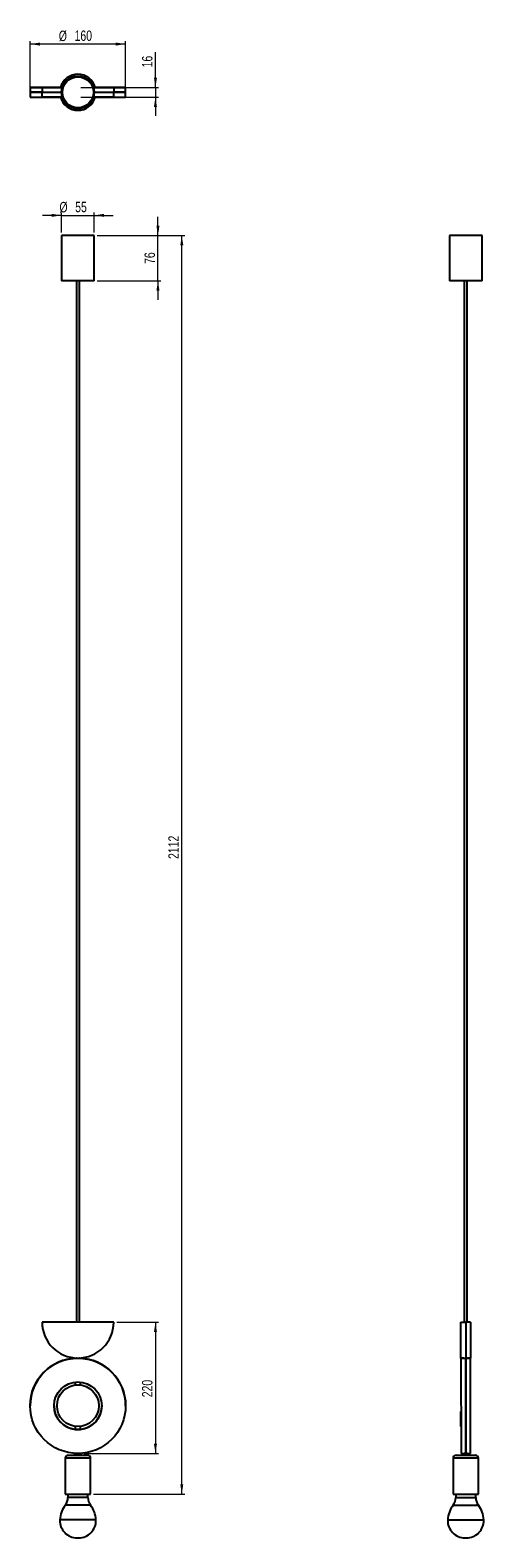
# Model space of a CAD drawing. Header units: millimetres. Extents: x 549 to 701, y 240 to 746.
import ezdxf

# ---------------------------------------------------------------- set-up
doc = ezdxf.new("R2010")
doc.units = ezdxf.units.MM
doc.styles.add('SLDTEXTSTYLE0', font='TXT', dxfattribs={"width": 0.75})
doc.dimstyles.new('SLDDIMSTYLE0', dxfattribs={"dimtxt": 3.5, "dimasz": 3.302, "dimexe": 0, "dimexo": 0.0625, "dimgap": 0.875, "dimtad": 1, "dimdec": 0, "dimlfac": 5, "dimrnd": 1e-09, "dimzin": 12, "dimdsep": 46, "dimtxsty": 'SLDTEXTSTYLE0', "dimsah": 1, "dimcen": 0.09, "dimadec": 0, "dimazin": 3, "dimtfac": 1, "dimtdec": 0, "dimtofl": 0, "dimtmove": 0, "dimatfit": 3, "dimfxl": 0, "dimfrac": 2, "dimtolj": 1, "dimtzin": 12, "dimarcsym": 0})
doc.dimstyles.new('SLDDIMSTYLE1', dxfattribs={"dimtxt": 3.5, "dimasz": 3.302, "dimexe": 0, "dimexo": 0.0625, "dimgap": 0.875, "dimtad": 1, "dimdec": 0, "dimlfac": 5, "dimrnd": 1e-09, "dimzin": 12, "dimdsep": 46, "dimtxsty": 'SLDTEXTSTYLE0', "dimsah": 1, "dimcen": 0.09, "dimadec": 0, "dimazin": 3, "dimtfac": 1, "dimtdec": 0, "dimtmove": 0, "dimatfit": 0, "dimfxl": 0, "dimfrac": 2, "dimtolj": 1, "dimtzin": 12, "dimarcsym": 0})

# ---------------------------------------------------------------- blocks, each defined once
blk = doc.blocks.new('_D')
at = {"color": 7, "linetype": 'Continuous', "lineweight": 0}
for p, q in [((571.32, 676.9), (600.65, 676.9)), ((599.65, 254.56), (599.65, 676.9)), ((570.07, 254.56), (600.65, 254.56))]:
    blk.add_line(p, q, dxfattribs=at)
at = {"color": 7, "linetype": 'Continuous', "lineweight": 18}
for points in [[(599.65, 676.9), (599.14, 673.6), (600.16, 673.6)], [(599.65, 254.56), (600.16, 257.87), (599.14, 257.87)]]:
    blk.add_solid(points, dxfattribs=at)
at = {"color": 7, "linetype": 'Continuous', "lineweight": 18, "insert": (595.14, 467.7), "char_height": 3.5, "attachment_point": 1, "rotation": 90, "style": 'SLDTEXTSTYLE0'}
blk.add_mtext('2112', dxfattribs=at)
blk = doc.blocks.new('_D_1')
at = {"color": 7, "linetype": 'Continuous', "lineweight": 0}
for p, q in [((591.66, 676.9), (591.66, 683.25)), ((571.32, 676.9), (592.66, 676.9)), ((591.66, 661.7), (591.66, 676.9)), ((571.32, 661.7), (592.66, 661.7)), ((591.66, 661.7), (591.66, 655.35))]:
    blk.add_line(p, q, dxfattribs=at)
at = {"color": 7, "linetype": 'Continuous', "lineweight": 18}
for points in [[(591.66, 676.9), (592.17, 680.21), (591.15, 680.21)], [(591.66, 661.7), (591.15, 658.4), (592.17, 658.4)]]:
    blk.add_solid(points, dxfattribs=at)
at = {"color": 7, "linetype": 'Continuous', "lineweight": 18, "insert": (587.15, 667.39), "char_height": 3.5, "attachment_point": 1, "rotation": 90, "style": 'SLDTEXTSTYLE0'}
blk.add_mtext('76', dxfattribs=at)
blk = doc.blocks.new('_D_2')
at = {"color": 7, "linetype": 'Continuous', "lineweight": 0}
for p, q in [((559.32, 683.69), (552.97, 683.69)), ((559.32, 677.9), (559.32, 684.69)), ((559.32, 683.69), (570.32, 683.69)), ((570.32, 677.9), (570.32, 684.69)), ((570.32, 683.69), (576.67, 683.69))]:
    blk.add_line(p, q, dxfattribs=at)
at = {"color": 7, "linetype": 'Continuous', "lineweight": 18}
for points in [[(559.32, 683.69), (556.02, 684.2), (556.02, 683.18)], [(570.32, 683.69), (573.62, 683.18), (573.62, 684.2)]]:
    blk.add_solid(points, dxfattribs=at)
at = {"color": 7, "linetype": 'Continuous', "lineweight": 18, "char_height": 3.5, "attachment_point": 1, "style": 'SLDTEXTSTYLE0'}
for s, insert in [('%%c', (558.63, 688.2)), ('55', (563.91, 688.26))]:
    blk.add_mtext(s, dxfattribs=dict(at, insert=insert))
blk = doc.blocks.new('_D_3')
at = {"color": 7, "linetype": 'Continuous', "lineweight": 0}
for p, q in [((577.82, 312.21), (591.82, 312.21)), ((590.82, 312.21), (590.82, 268.18)), ((566.82, 268.18), (591.82, 268.18))]:
    blk.add_line(p, q, dxfattribs=at)
at = {"color": 7, "linetype": 'Continuous', "lineweight": 18}
for points in [[(590.82, 312.21), (590.31, 308.91), (591.33, 308.91)], [(590.82, 268.18), (591.33, 271.48), (590.31, 271.48)]]:
    blk.add_solid(points, dxfattribs=at)
at = {"color": 7, "linetype": 'Continuous', "lineweight": 18, "insert": (586.31, 287.05), "char_height": 3.5, "attachment_point": 1, "rotation": 90, "style": 'SLDTEXTSTYLE0'}
blk.add_mtext('220', dxfattribs=at)
blk = doc.blocks.new('_D_4')
at = {"color": 7, "linetype": 'Continuous', "lineweight": 0}
for p, q in [((590.82, 726.61), (590.82, 738.51)), ((565.82, 726.61), (591.82, 726.61)), ((590.82, 726.61), (590.82, 723.39)), ((565.82, 723.39), (591.82, 723.39)), ((590.82, 723.39), (590.82, 717.04))]:
    blk.add_line(p, q, dxfattribs=at)
at = {"color": 7, "linetype": 'Continuous', "lineweight": 18}
for points in [[(590.82, 726.61), (591.33, 729.91), (590.31, 729.91)], [(590.82, 723.39), (590.31, 720.09), (591.33, 720.09)]]:
    blk.add_solid(points, dxfattribs=at)
at = {"color": 7, "linetype": 'Continuous', "lineweight": 18, "insert": (586.31, 733.34), "char_height": 3.5, "attachment_point": 1, "rotation": 90, "style": 'SLDTEXTSTYLE0'}
blk.add_mtext('16', dxfattribs=at)
blk = doc.blocks.new('_D_5')
at = {"color": 7, "linetype": 'Continuous', "lineweight": 0}
for p, q in [((548.82, 726.01), (548.82, 742.17)), ((580.82, 741.17), (548.82, 741.17)), ((580.82, 726.01), (580.82, 742.17))]:
    blk.add_line(p, q, dxfattribs=at)
at = {"color": 7, "linetype": 'Continuous', "lineweight": 18}
for points in [[(548.82, 741.17), (552.12, 740.66), (552.12, 741.68)], [(580.82, 741.17), (577.52, 741.68), (577.52, 740.66)]]:
    blk.add_solid(points, dxfattribs=at)
at = {"color": 7, "linetype": 'Continuous', "lineweight": 18, "char_height": 3.5, "attachment_point": 1, "style": 'SLDTEXTSTYLE0'}
for s, insert in [('%%c', (558.42, 745.68)), ('160', (563.7, 745.74))]:
    blk.add_mtext(s, dxfattribs=dict(at, insert=insert))

msp = doc.modelspace()

# ---------------------------------------------------------------- linework, layer by layer
at = {"color": 7, "linetype": 'Continuous', "lineweight": 25}
for p, q in [((548.82, 726.61), (548.82, 725.01)), ((548.82, 724.99), (548.82, 723.39)), ((552.82, 726.59), (552.82, 724.99)), ((552.82, 726.59), (559.56, 726.59)), ((552.82, 724.99), (559.32, 724.99)), ((552.82, 723.39), (552.82, 724.99)), ((570.08, 726.59), (576.82, 726.59)), ((570.32, 724.99), (576.82, 724.99)), ((576.82, 726.59), (576.82, 724.99)), ((576.82, 723.39), (576.82, 724.99)), ((580.82, 725.01), (580.82, 726.61)), ((580.82, 723.39), (580.82, 724.99)), ((559.56, 723.39), (552.82, 723.39)), ((576.82, 723.39), (570.08, 723.39)), ((559.32, 676.9), (559.32, 661.7)), ((567.03, 676.9), (559.32, 676.9)), ((570.32, 676.9), (567.03, 676.9)), ((570.32, 661.7), (570.32, 676.9)), ((689.35, 676.9), (689.35, 661.7)), ((689.81, 676.9), (689.35, 676.9)), ((700.35, 676.9), (689.81, 676.9)), ((700.35, 661.7), (700.35, 676.9)), ((567.03, 661.7), (559.32, 661.7)), ((564.33, 661.7), (564.33, 312.21)), ((565.31, 312.21), (565.31, 661.7)), ((570.32, 661.7), (567.03, 661.7)), ((689.81, 661.7), (689.35, 661.7)), ((700.35, 661.7), (689.81, 661.7)), ((694.36, 661.7), (694.36, 312.21)), ((695.34, 312.21), (695.34, 661.7)), ((576.82, 312.21), (552.82, 312.21)), ((693.25, 300.21), (693.25, 312.21)), ((693.25, 312.21), (694.85, 312.21)), ((696.45, 312.21), (694.85, 312.21)), ((694.85, 312.21), (694.85, 300.23)), ((696.45, 312.21), (696.45, 300.21)), ((564.22, 300.18), (564.22, 300.18)), ((564.33, 300.22), (564.33, 300.18)), ((565.31, 300.18), (565.31, 300.22)), ((694.25, 300.19), (693.24, 300.19)), ((693.24, 300.19), (693.26, 268.19)), ((693.25, 300.21), (694.26, 300.21)), ((694.36, 300.22), (694.36, 300.18)), ((694.84, 300.18), (694.86, 268.2)), ((694.88, 268.2), (694.86, 300.18)), ((695.34, 300.18), (695.34, 300.22)), ((695.44, 300.21), (696.45, 300.21)), ((696.46, 300.19), (695.46, 300.19)), ((696.47, 284.19), (696.46, 300.19)), ((563.94, 292.14), (563.94, 291.2)), ((563.94, 291.2), (564.58, 291.2)), ((564.33, 291.2), (564.33, 291.19)), ((565.06, 291.2), (565.7, 291.2)), ((565.31, 291.19), (565.31, 291.2)), ((565.7, 291.2), (565.7, 292.14)), ((694.85, 292.2), (694.87, 292.2)), ((694.85, 291.2), (694.87, 291.2)), ((694.85, 291.18), (694.85, 282.3)), ((548.82, 284.19), (548.82, 284.19)), ((580.82, 284.19), (580.82, 284.19)), ((696.48, 268.19), (696.47, 284.19)), ((693.25, 277.21), (693.25, 282.3)), ((563.94, 277.23), (563.94, 276.23)), ((563.94, 277.23), (564.25, 277.23)), ((563.98, 276.23), (564.82, 276.23)), ((563.98, 276.23), (564.22, 276.21)), ((564.22, 276.21), (563.98, 276.23)), ((563.99, 276.23), (564.33, 276.2)), ((564.22, 276.21), (564.22, 276.21)), ((564.33, 276.23), (564.33, 276.2)), ((564.82, 276.23), (565.67, 276.23)), ((565.31, 276.2), (565.31, 276.23)), ((565.4, 277.23), (565.7, 277.23)), ((565.42, 276.21), (565.67, 276.23)), ((565.67, 276.23), (565.42, 276.21)), ((565.7, 276.23), (565.7, 277.23)), ((693.25, 277.21), (693.25, 277.21)), ((694.85, 277.23), (694.87, 277.23)), ((694.86, 276.23), (694.88, 276.23)), ((563.82, 267.58), (563.82, 268.18)), ((563.82, 268.18), (563.86, 268.18)), ((563.86, 268.18), (565.79, 268.18)), ((563.86, 268.18), (563.86, 267.58)), ((564.33, 268.19), (564.33, 268.18)), ((565.31, 268.18), (565.31, 268.19)), ((565.79, 267.58), (565.79, 268.18)), ((565.79, 268.18), (565.82, 268.18)), ((565.82, 268.18), (565.82, 267.58)), ((693.26, 268.19), (694.27, 268.19)), ((693.85, 267.58), (693.85, 268.18)), ((693.85, 268.18), (693.89, 268.18)), ((693.89, 268.18), (693.89, 267.58)), ((693.89, 268.18), (695.82, 268.18)), ((694.36, 268.19), (694.36, 268.18)), ((695.34, 268.18), (695.34, 268.19)), ((695.47, 268.19), (696.48, 268.19)), ((695.82, 268.18), (695.85, 268.18)), ((695.82, 267.58), (695.82, 268.18)), ((695.85, 268.18), (695.85, 267.58)), ((560.57, 266.56), (560.57, 254.56)), ((567.15, 266.56), (560.57, 266.56)), ((561.57, 267.56), (566.6, 267.56)), ((563.82, 267.58), (563.86, 267.58)), ((563.86, 267.58), (565.79, 267.58)), ((564.33, 267.58), (564.33, 267.56)), ((565.31, 267.56), (565.31, 267.58)), ((565.79, 267.58), (565.82, 267.58)), ((566.6, 267.56), (568.07, 267.56)), ((569.07, 266.56), (567.15, 266.56)), ((569.07, 254.56), (569.07, 266.56)), ((690.6, 266.56), (690.6, 254.56)), ((691.29, 266.56), (690.6, 266.56)), ((699.1, 266.56), (691.29, 266.56)), ((691.6, 267.56), (692.13, 267.56)), ((692.13, 267.56), (698.1, 267.56)), ((693.85, 267.58), (693.89, 267.58)), ((693.89, 267.58), (695.82, 267.58)), ((694.36, 267.58), (694.36, 267.56)), ((695.34, 267.56), (695.34, 267.58)), ((695.82, 267.58), (695.85, 267.58)), ((699.1, 254.56), (699.1, 266.56)), ((560.57, 254.56), (567.15, 254.56)), ((561.47, 254.56), (561.47, 253.41)), ((568.17, 253.41), (561.47, 253.41)), ((567.15, 254.56), (569.07, 254.56)), ((568.17, 253.41), (568.17, 254.56)), ((690.6, 254.56), (691.29, 254.56)), ((691.29, 254.56), (699.1, 254.56)), ((691.5, 254.56), (691.5, 253.41)), ((691.5, 253.41), (698.19, 253.41)), ((698.2, 253.41), (698.2, 254.56)), ((569.03, 250.86), (560.61, 250.86)), ((690.64, 250.86), (699.06, 250.86)), ((570.86, 245.87), (558.78, 245.87)), ((688.8, 245.87), (700.9, 245.87)), ((564.56, 239.87), (565.08, 239.87)), ((564.56, 239.87), (565.08, 239.87)), ((694.59, 239.87), (695.11, 239.87)), ((694.59, 239.87), (695.11, 239.87))]:
    msp.add_line(p, q, dxfattribs=at)
at = {"color": 7, "linetype": 'Continuous', "lineweight": 25, "flags": 128}
for points in [[(559.56, 726.6), (559.07, 726.6), (558.09, 726.6), (557.13, 726.61), (556.21, 726.61), (555.33, 726.61), (554.49, 726.61), (553.7, 726.61), (552.96, 726.61), (552.27, 726.61), (551.63, 726.61), (551.06, 726.61), (550.54, 726.61), (550.09, 726.61), (549.71, 726.61), (549.39, 726.61), (549.14, 726.61), (548.97, 726.61), (548.86, 726.61), (548.82, 726.61), (548.86, 726.61), (548.97, 726.61), (549.14, 726.61), (549.39, 726.61), (549.71, 726.62), (550.09, 726.62), (550.54, 726.62), (551.06, 726.62), (551.63, 726.62), (552.27, 726.62), (552.96, 726.62), (553.7, 726.62), (554.49, 726.62), (555.33, 726.62), (556.21, 726.62), (557.13, 726.62), (558.09, 726.62), (559.07, 726.62), (559.57, 726.62)], [(552.82, 725.01), (552.25, 725.01), (551.62, 725.01), (551.04, 725.01), (550.53, 725.01), (550.09, 725.01), (549.7, 725.01), (549.39, 725.01), (549.14, 725.01), (548.96, 725.01), (548.86, 725.01), (548.82, 725.01)], [(552.82, 725), (552.25, 725), (551.62, 725), (551.04, 725), (550.53, 725), (550.09, 725), (549.7, 725), (549.39, 724.99), (549.14, 724.99), (548.96, 724.99), (548.86, 724.99), (548.82, 724.99), (548.86, 724.99), (548.96, 724.99), (549.14, 724.99), (549.39, 724.99), (549.7, 724.99), (550.09, 724.99), (550.53, 724.99), (551.04, 724.99), (551.62, 724.99), (552.25, 724.99), (552.82, 724.99)], [(559.57, 726.61), (559.23, 726.61), (558.72, 726.61), (558.26, 726.61), (557.86, 726.61), (557.52, 726.61), (557.25, 726.61), (557.04, 726.61), (556.9, 726.61), (556.83, 726.61), (556.83, 726.61), (556.9, 726.61), (557.04, 726.61), (557.25, 726.61), (557.52, 726.61), (557.86, 726.61), (558.26, 726.61), (558.72, 726.62), (559.23, 726.62), (559.57, 726.62)], [(570.08, 726.62), (570.57, 726.62), (571.56, 726.62), (572.51, 726.62), (573.43, 726.62), (574.31, 726.62), (575.15, 726.62), (575.95, 726.62), (576.69, 726.62), (577.38, 726.62), (578.01, 726.62), (578.59, 726.62), (579.1, 726.62), (579.55, 726.62), (579.94, 726.62), (580.25, 726.61), (580.5, 726.61), (580.68, 726.61), (580.79, 726.61), (580.82, 726.61)], [(570.08, 726.62), (570.14, 726.62), (570.67, 726.62), (571.16, 726.61), (571.59, 726.61), (571.96, 726.61), (572.27, 726.61), (572.51, 726.61), (572.68, 726.61), (572.79, 726.61), (572.82, 726.61)], [(580.82, 726.61), (580.79, 726.61), (580.68, 726.61), (580.5, 726.61), (580.25, 726.61), (579.94, 726.61), (579.55, 726.61), (579.1, 726.61), (578.59, 726.61), (578.01, 726.61), (577.38, 726.61), (576.69, 726.61), (575.95, 726.61), (575.15, 726.61), (574.31, 726.61), (573.43, 726.61), (572.51, 726.61), (571.56, 726.6), (570.57, 726.6), (570.08, 726.6)], [(572.82, 726.61), (572.79, 726.61), (572.68, 726.61), (572.51, 726.61), (572.27, 726.61), (571.96, 726.61), (571.59, 726.61), (571.16, 726.61), (570.67, 726.61), (570.14, 726.61), (570.08, 726.61)], [(580.82, 725.01), (580.79, 725.01), (580.68, 725.01), (580.5, 725.01), (580.26, 725.01), (579.94, 725.01), (579.56, 725.01), (579.11, 725.01), (578.6, 725.01), (578.03, 725.01), (577.4, 725.01), (576.82, 725.01)], [(576.82, 724.99), (577.4, 724.99), (578.03, 724.99), (578.6, 724.99), (579.11, 724.99), (579.56, 724.99), (579.94, 724.99), (580.26, 724.99), (580.5, 724.99), (580.68, 724.99), (580.79, 724.99), (580.82, 724.99), (580.79, 724.99), (580.68, 724.99), (580.5, 724.99), (580.26, 724.99), (579.94, 725), (579.56, 725), (579.11, 725), (578.6, 725), (578.03, 725), (577.4, 725), (576.82, 725)], [(548.82, 723.39), (548.86, 723.39), (548.97, 723.39), (549.14, 723.39), (549.39, 723.39), (549.71, 723.39), (550.09, 723.39), (550.54, 723.39), (551.06, 723.39), (551.63, 723.39), (552.27, 723.39), (552.96, 723.39), (553.7, 723.39), (554.49, 723.39), (555.33, 723.39), (556.21, 723.39), (557.13, 723.39), (558.09, 723.38), (559.07, 723.38), (559.56, 723.38)], [(570.08, 723.38), (570.57, 723.38), (571.56, 723.38), (572.51, 723.39), (573.43, 723.39), (574.31, 723.39), (575.15, 723.39), (575.95, 723.39), (576.69, 723.39), (577.38, 723.39), (578.01, 723.39), (578.59, 723.39), (579.1, 723.39), (579.55, 723.39), (579.94, 723.39), (580.25, 723.39), (580.5, 723.39), (580.68, 723.39), (580.79, 723.39), (580.82, 723.39)], [(565.31, 276.2), (565.38, 276.21), (565.66, 276.23)]]:
    msp.add_lwpolyline(points, dxfattribs=at)
at = {"color": 7, "linetype": 'Continuous', "lineweight": 25}
for centre, radius in [((564.82, 724.99), 5.5), ((564.82, 724.99), 5.2), ((564.82, 284.19), 16), ((564.82, 284.19), 8), ((564.82, 284.21), 7)]:
    msp.add_circle(centre, radius, dxfattribs=at)
for centre, radius, start, end in [((564.82, 724.99), 6.05, 90, 164.6753), ((564.82, 724.99), 6.05, 15.5973, 164.4027), ((564.82, 724.99), 6.05, 15.3247, 90), ((564.82, 724.99), 6.05, 195.3247, 344.6753), ((564.82, 724.99), 6.05, 195.335, 270), ((564.82, 724.99), 6.05, 270, 344.665), ((564.82, 312.21), 12, 180, 0), ((564.82, 284.19), 16, 92.1491, 180), ((564.82, 284.19), 16, 91.755, 180), ((564.82, 284.19), 16, 0, 88.245), ((564.82, 284.19), 16, 0, 87.8509), ((564.82, 284.19), 8, 180, 263.6847), ((564.82, 284.19), 8, 180, 263.6847), ((564.82, 284.19), 8, 276.3153, 360), ((564.82, 284.19), 8, 276.3153, 360), ((561.57, 266.56), 1, 90, 180), ((568.07, 266.56), 1, 0, 90), ((691.6, 266.56), 1, 90, 180), ((698.1, 266.56), 1, 0, 90), ((557.27, 253.41), 4.2, 322.6318, 0), ((572.37, 253.41), 4.2, 180, 217.3682), ((687.3, 253.41), 4.2, 322.6318, 0), ((702.4, 253.41), 4.2, 180, 217.3682), ((567.78, 245.39), 9.02, 142.6318, 176.8962), ((561.87, 245.39), 9.02, 3.1038, 37.3682), ((697.81, 245.39), 9.02, 142.6318, 176.8962), ((691.9, 245.39), 9.02, 3.1038, 37.3682), ((564.56, 245.66), 5.79, 177.8799, 270), ((565.08, 245.66), 5.79, 270, 2.1201), ((694.59, 245.66), 5.79, 177.8799, 270), ((695.11, 245.66), 5.79, 270, 2.1201), ((564.56, 245.66), 5.79, 270, 272.5956), ((565.08, 245.66), 5.79, 267.4044, 270), ((694.59, 245.66), 5.79, 270, 272.5956), ((695.11, 245.66), 5.79, 267.4044, 270)]:
    msp.add_arc(centre, radius, start, end, dxfattribs=at)
for points, knots in [([(564.22, 300.18), (564.23, 300.18), (564.24, 300.18), (564.35, 300.18), (564.5, 300.18), (564.69, 300.19), (564.89, 300.19), (565.09, 300.18), (565.26, 300.18), (565.37, 300.18), (565.42, 300.18), (565.42, 300.18), (565.42, 300.18)], [0, 0, 0, 0, 0.1073209, 0.21464, 0.3220065, 0.429404, 0.5367499, 0.6440424, 0.7513627, 0.8587489, 0.9661361, 1, 1, 1, 1]), ([(564.33, 300.18), (564.31, 300.18), (564.25, 300.18), (564.23, 300.18), (564.22, 300.18), (564.22, 300.18)], [0, 0, 0, 0, 0.254502, 0.821272, 1, 1, 1, 1]), ([(565.42, 300.18), (565.42, 300.18), (565.41, 300.18), (565.34, 300.18), (565.31, 300.18)], [0, 0, 0, 0, 0.561458, 1, 1, 1, 1]), ([(694.25, 300.19), (694.25, 300.19), (694.24, 300.19), (694.3, 300.18), (694.41, 300.18), (694.58, 300.18), (694.73, 300.18), (694.82, 300.18), (694.84, 300.18)], [0, 0, 0, 0, 0.073901, 0.288393, 0.502941, 0.71762, 0.932302, 1, 1, 1, 1]), ([(694.26, 300.21), (694.26, 300.21), (694.25, 300.21), (694.31, 300.21), (694.42, 300.22), (694.59, 300.22), (694.74, 300.23), (694.83, 300.23), (694.85, 300.23)], [0, 0, 0, 0, 0.073728, 0.288096, 0.502562, 0.717262, 0.931966, 1, 1, 1, 1]), ([(694.85, 300.23), (694.92, 300.23), (695.05, 300.22), (695.23, 300.22), (695.37, 300.21), (695.45, 300.21), (695.45, 300.21), (695.45, 300.21)], [0, 0, 0, 0, 0.199904, 0.399801, 0.599856, 0.800013, 1, 1, 1, 1]), ([(694.86, 300.18), (694.93, 300.18), (695.07, 300.18), (695.25, 300.18), (695.38, 300.18), (695.46, 300.19), (695.46, 300.19), (695.46, 300.19)], [0, 0, 0, 0, 0.214735, 0.429466, 0.644292, 0.859181, 1, 1, 1, 1]), ([(564.22, 276.21), (564.23, 276.21), (564.24, 276.21), (564.35, 276.2), (564.5, 276.19), (564.69, 276.19), (564.89, 276.19), (565.09, 276.19), (565.26, 276.2), (565.37, 276.21), (565.42, 276.21), (565.42, 276.21), (565.42, 276.21)], [0, 0, 0, 0, 0.107166, 0.214325, 0.321674, 0.429146, 0.536414, 0.643467, 0.75063, 0.858056, 0.965489, 1, 1, 1, 1]), ([(564.33, 276.2), (564.31, 276.2), (564.25, 276.21), (564.23, 276.21), (564.22, 276.21), (564.22, 276.21)], [0, 0, 0, 0, 0.250893, 0.817871, 1, 1, 1, 1]), ([(565.42, 276.21), (565.42, 276.21), (565.41, 276.21), (565.34, 276.2), (565.31, 276.2)], [0, 0, 0, 0, 0.5605013, 1, 1, 1, 1]), ([(694.86, 268.2), (694.79, 268.2), (694.66, 268.2), (694.48, 268.19), (694.34, 268.19), (694.27, 268.19), (694.27, 268.19), (694.27, 268.19)], [0, 0, 0, 0, 0.214735, 0.429466, 0.644292, 0.859181, 1, 1, 1, 1]), ([(695.47, 268.19), (695.47, 268.19), (695.48, 268.19), (695.43, 268.19), (695.31, 268.19), (695.14, 268.2), (694.99, 268.2), (694.9, 268.2), (694.88, 268.2)], [0, 0, 0, 0, 0.073901, 0.288393, 0.502941, 0.71762, 0.932302, 1, 1, 1, 1])]:
    msp.add_open_spline(points, degree=3, knots=knots, dxfattribs=at)

# ---------------------------------------------------------------- dimensions: what is measured, and where the dimension line sits
at = {"color": 7, "linetype": 'Continuous', "lineweight": 18}
for base, p1, p2, dimstyle, picture, middle in [((548.82, 741.17), (580.82, 725.01), (548.82, 725.01), 'SLDDIMSTYLE0', '_D_5', (564.94, 741.17)), ((570.32, 683.69), (559.32, 676.9), (570.32, 676.9), 'SLDDIMSTYLE1', '_D_2', (563.86, 683.69))]:
    dim = msp.add_linear_dim(base=base, p1=p1, p2=p2, text='%%c<>', dimstyle=dimstyle, dxfattribs=at)
    dim.commit()
    dim.dimension.update_dxf_attribs({"geometry": picture, "text_midpoint": middle, "dimtype": 160})
for base, p1, p2, dimstyle, picture, middle in [((590.82, 723.39), (564.82, 726.61), (564.82, 723.39), 'SLDDIMSTYLE1', '_D_4', (590.82, 735.93)), ((591.66, 676.9), (570.32, 661.7), (570.32, 676.9), 'SLDDIMSTYLE1', '_D_1', (591.66, 669.97)), ((599.65, 676.9), (569.07, 254.56), (570.32, 676.9), 'SLDDIMSTYLE0', '_D', (599.65, 472.87)), ((590.82, 268.18), (576.82, 312.21), (565.82, 268.18), 'SLDDIMSTYLE0', '_D_3', (590.82, 290.93))]:
    dim = msp.add_linear_dim(base=base, p1=p1, p2=p2, angle=90, dimstyle=dimstyle, dxfattribs=at)
    dim.commit()
    dim.dimension.update_dxf_attribs({"geometry": picture, "text_midpoint": middle, "dimtype": 160})

doc.saveas('drawing.dxf')
